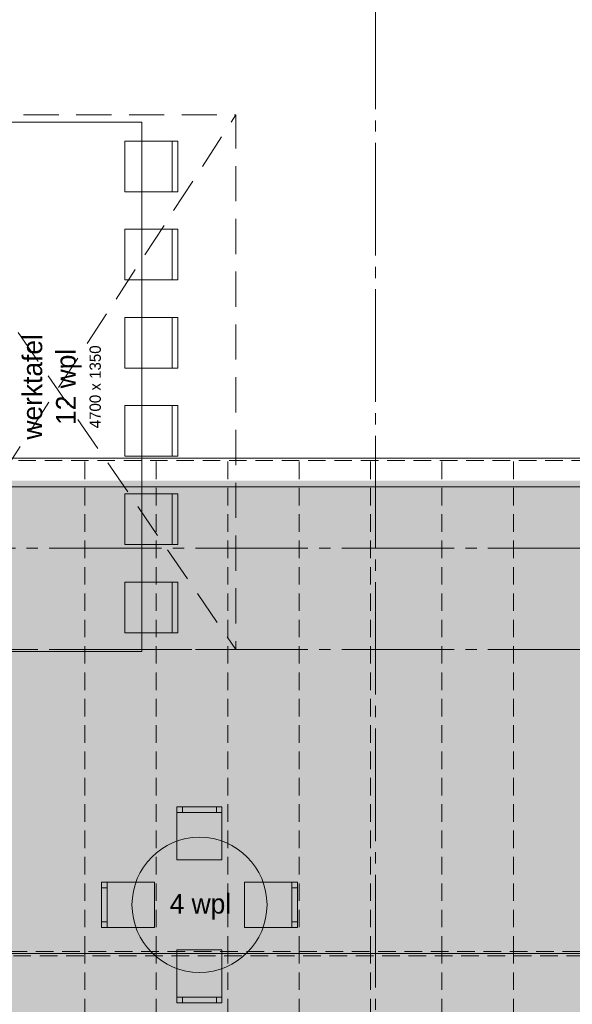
# Paper-space layout '19061B VOn 010b Plattegrond begane grond' of a CAD drawing. Header units: millimetres. Extents: x 10 to 1052, y 0 to 594.
# Tile 14 of 42: x 302 to 351, y 310 to 398. Entities that reach past the tile are written whole.
import ezdxf
from ezdxf.xclip import XClip

# ---------------------------------------------------------------- set-up
doc = ezdxf.new("R2010")
doc.units = ezdxf.units.MM
doc.header["$MEASUREMENT"] = 0
doc.header["$XCLIPFRAME"] = 0
for name, pattern in [('B0204', [13, 10, -1, 1, -1]), ('B0701', [2.3412, 1.56, -0.7812]), ('B0703', [4.687, 3.125, -1.562])]:
    doc.linetypes.add(name, pattern=pattern)
for name, color, linetype in [('23 Vloeren', 7, 'Continuous'), ('82 Interieur', 7, 'Continuous'), ('90 Terrein 2D arcering', 7, 'Continuous'), ('A Stramien', 7, 'Continuous'), ('New_23 Vloeren', 7, 'Continuous'), ('New_82 Interieur', 7, 'Continuous'), ('Z Ruimtebenaming 2D arcering', 7, 'Continuous')]:
    doc.layers.add(name, color=color, linetype=linetype)
doc.styles.add('GENERATED_STYLE_5', font='SkRg___.ttf')

# ---------------------------------------------------------------- blocks, each defined once
blk = doc.blocks.new('Drawing_2_1', base_point=(162.76, 134.758))
at = {"layer": '90 Terrein 2D arcering', "linetype": 'Continuous', "lineweight": 0, "true_color": 0x8d999c}
h = blk.add_hatch(dxfattribs=at)
h.set_pattern_fill('950_Raster_300_0001', color=252, style=0, pattern_type=2)
h.set_pattern_definition([(0, (162.7604, 134.7577), (0, 3), []), (90, (162.7604, 134.7577), (-3, 0), [])])
h.paths.add_polyline_path([(290.36, 170.758), (522.76, 170.758), (522.76, 206.758), (522.76, 314.758), (630.61, 314.758), (630.61, 340.158), (486.914, 340.158), (486.914, 339.577), (486.914, 242.613), (391.265, 242.613), (351.26, 242.714, -1), (316.26, 242.715), (290.36, 242.613)])
at = {"layer": 'Z Ruimtebenaming 2D arcering', "linetype": 'Continuous', "lineweight": 0, "true_color": 0xffffff}
blk.add_hatch(color=7, dxfattribs=at).paths.add_polyline_path([(290.36, 356.758), (290.36, 242.711), (486.814, 242.711), (486.814, 340.158), (377.16, 340.158), (377.16, 356.758)])
at = {"layer": '23 Vloeren', "color": 1, "linetype": 'Continuous', "lineweight": 0, "flags": 128}
blk.add_lwpolyline([(164.76, 474.758), (164.76, 136.758), (286.76, 136.758), (286.76, 356.208), (323.76, 356.208), (353.76, 356.208), (380.76, 356.208), (380.76, 341.758), (808.76, 341.758), (808.76, 465.758), (380.76, 465.758), (380.76, 453.258), (286.76, 453.258), (286.76, 474.758)], close=True, dxfattribs=at)
at = {"layer": '82 Interieur', "color": 1, "linetype": 'Continuous', "lineweight": 0}
for p, q in [((320.123, 327.292), (316.123, 327.292)), ((316.623, 327.292), (316.623, 327.792)), ((319.623, 327.292), (319.623, 327.792)), ((309.923, 321.092), (309.923, 317.092)), ((326.323, 317.092), (326.323, 321.092)), ((309.923, 320.592), (309.423, 320.592)), ((326.323, 320.592), (326.823, 320.592)), ((309.923, 317.592), (309.423, 317.592)), ((326.323, 317.592), (326.823, 317.592)), ((316.123, 310.892), (320.123, 310.892)), ((316.623, 310.892), (316.623, 310.392)), ((319.623, 310.892), (319.623, 310.392))]:
    blk.add_line(p, q, dxfattribs=at)
at = {"layer": '82 Interieur', "color": 1, "linetype": 'Continuous', "lineweight": 0, "flags": 128}
for points in [[(320.123, 323.092), (316.123, 323.092), (316.123, 327.792), (320.123, 327.792)], [(314.123, 321.092), (314.123, 317.092), (309.423, 317.092), (309.423, 321.092)], [(322.123, 317.092), (322.123, 321.092), (326.823, 321.092), (326.823, 317.092)], [(316.123, 315.092), (320.123, 315.092), (320.123, 310.392), (316.123, 310.392)]]:
    blk.add_lwpolyline(points, close=True, dxfattribs=at)
blk.add_lwpolyline([(312.123, 319.092, -1), (324.123, 319.092, -1)], format="xyb", close=True, dxfattribs=at)
at = {"layer": 'A Stramien', "color": 9, "linetype": 'B0204', "lineweight": 0}
for p, q in [((333.76, 516.758), (333.76, 94.758)), ((122.76, 350.758), (850.76, 350.758)), ((122.76, 341.758), (850.76, 341.758)), ((122.76, 314.758), (850.76, 314.758))]:
    blk.add_line(p, q, dxfattribs=at)
at = {"layer": 'New_23 Vloeren', "color": 1, "linetype": 'Continuous', "lineweight": 0}
for p, q in [((377.16, 358.758), (288.527, 358.758)), ((486.76, 314.758), (288.527, 314.758)), ((288.527, 314.758), (377.16, 314.758))]:
    blk.add_line(p, q, dxfattribs=at)
at = {"layer": 'New_23 Vloeren', "color": 9, "linetype": 'B0701', "lineweight": 0}
for p, q in [((376.16, 358.558), (289.527, 358.558)), ((307.927, 314.758), (307.927, 358.758)), ((314.277, 314.758), (314.277, 358.758)), ((320.627, 314.758), (320.627, 358.758)), ((326.977, 314.758), (326.977, 358.758)), ((333.327, 314.758), (333.327, 358.758)), ((339.677, 314.758), (339.677, 358.758)), ((346.027, 314.758), (346.027, 358.758)), ((289.527, 314.958), (376.16, 314.958)), ((485.76, 314.558), (289.527, 314.558)), ((307.927, 278.758), (307.927, 314.758)), ((314.277, 278.758), (314.277, 314.758)), ((320.627, 278.758), (320.627, 314.758)), ((326.977, 278.758), (326.977, 314.758)), ((333.327, 278.758), (333.327, 314.758)), ((339.677, 278.758), (339.677, 314.758)), ((346.027, 278.758), (346.027, 314.758))]:
    blk.add_line(p, q, dxfattribs=at)
at = {"layer": 'New_23 Vloeren', "color": 9, "linetype": 'B0703', "lineweight": 0, "flags": 128}
for points in [[(288.758, 394.28), (288.758, 389.258), (321.36, 389.258), (321.36, 341.758), (290.258, 341.758)], [(288.758, 389.258), (321.36, 341.758)], [(290.258, 341.458), (321.36, 389.258)]]:
    blk.add_lwpolyline(points, dxfattribs=at)
at = {"layer": 'New_82 Interieur', "color": 1, "linetype": 'Continuous', "lineweight": 0}
for p, q in [((315.7, 386.927), (315.699, 382.427)), ((315.699, 379.094), (315.698, 374.594)), ((315.698, 371.26), (315.697, 366.76)), ((315.697, 363.427), (315.696, 358.927)), ((315.695, 355.594), (315.695, 351.094)), ((315.694, 347.76), (315.693, 343.26))]:
    blk.add_line(p, q, dxfattribs=at)
at = {"layer": 'New_82 Interieur', "color": 1, "linetype": 'Continuous', "lineweight": 0, "flags": 128}
for points in [[(313, 388.594), (312.993, 341.594), (300.493, 341.596), (300.5, 388.596)], [(311.5, 386.928), (311.499, 382.428), (316.199, 382.427), (316.2, 386.927)], [(311.499, 379.094), (311.498, 374.594), (316.198, 374.594), (316.199, 379.094)], [(311.498, 371.261), (311.497, 366.761), (316.197, 366.76), (316.198, 371.26)], [(311.497, 363.428), (311.496, 358.928), (316.196, 358.927), (316.197, 363.427)], [(311.495, 355.594), (311.495, 351.094), (316.195, 351.094), (316.195, 355.594)], [(311.494, 347.761), (311.493, 343.261), (316.193, 343.26), (316.194, 347.76)]]:
    blk.add_lwpolyline(points, close=True, dxfattribs=at)
at = {"layer": '82 Interieur', "color": 9, "linetype": 'Continuous', "lineweight": 0, "insert": (305.878, 365.095), "char_height": 1.75, "attachment_point": 5, "rotation": 89.99112, "line_spacing_factor": 1.021949, "style": 'GENERATED_STYLE_5'}
blk.add_mtext('\\A1;{\\pqc;\\fSanuk-Regular|b0|i0|c0|p2;werktafel\\P\\pqc;\\fSanuk-Regular|b0|i0|c0|p2;12\\fSanuk-Regular|b0|i0|c0|p2; wpl\\P\\pqc;\\fSanuk-Regular|b0|i0|c0|p2;\\H0.571429x;4\\fSanuk-Regular|b0|i0|c0|p2;7\\fSanuk-Regular|b0|i0|c0|p2;00 x 1350}', dxfattribs=at)
at = {"layer": '82 Interieur', "color": 9, "linetype": 'Continuous', "lineweight": 0, "insert": (318.205, 317.789), "char_height": 1.75, "attachment_point": 8, "style": 'GENERATED_STYLE_5'}
blk.add_mtext('\\A1;{\\pqc;\\fSanuk-Regular|b0|i0|c0|p2;4\\fSanuk-Regular|b0|i0|c0|p2; wpl}', dxfattribs=at)

psp = doc.layouts.new('19061B VOn 010b Plattegrond begane grond')

# ---------------------------------------------------------------- block references
at = {"color": 4, "linetype": 'Continuous', "lineweight": 0}
ref = psp.add_blockref('Drawing_2_1', (162.76, 134.758), dxfattribs=at)
XClip(ref).set_block_clipping_path([(63.602702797, 41.749456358), (869.5607390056, 554.9340651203)])

doc.saveas('drawing.dxf')
